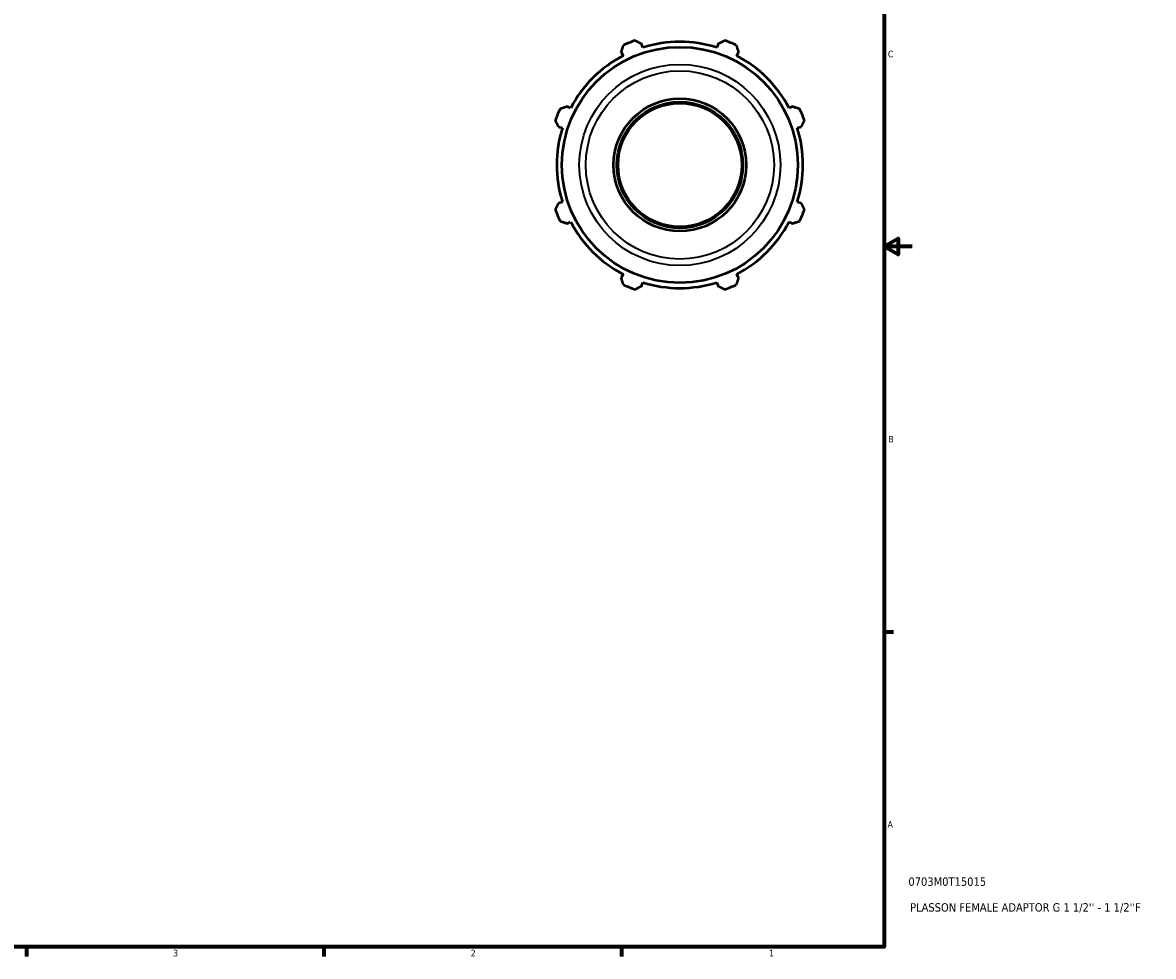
# Model space of a CAD drawing. Header units: inches. Extents: x -2.5 to 37.3, y -1.8 to 26.3.
# Tile 5 of 6: x 21.2 to 37.3, y 0.9 to 14.2. Entities that reach past the tile are written whole.
import ezdxf

# ---------------------------------------------------------------- set-up
doc = ezdxf.new("R2010")
doc.units = ezdxf.units.IN
doc.header["$MEASUREMENT"] = 0
for name, color, linetype, lineweight in [('Border (ANSI)', 7, 'Continuous', 70), ('Title (ANSI)', 7, 'Continuous', 50), ('Visible (ANSI)', 7, 'Continuous', 50), ('Visible Narrow (ANSI)', 7, 'Continuous', 35)]:
    doc.layers.add(name, color=color, linetype=linetype, lineweight=lineweight)
doc.styles.add('Note Text (ANSI)', font='tahoma.ttf')
doc.styles.add('Text Style29', font='tahoma.ttf')

# ---------------------------------------------------------------- blocks, each defined once
blk = doc.blocks.new('Borders Default Border')
at = {"layer": 'Border (ANSI)'}
for p, q in [((33.5, 5.5), (33.634, 5.5)), ((21.25, 1), (21.25, 0.866)), ((25.5, 1), (25.5, 0.866)), ((29.75, 1), (29.75, 0.866))]:
    blk.add_line(p, q, dxfattribs=at)
at = {"layer": 'Border (ANSI)', "flags": 128}
for points in [[(0.5, 1), (0.5, 21), (33.5, 21), (33.5, 1), (0.5, 1)], [(33.9, 11), (33.5, 11), (33.7, 11.115), (33.7, 10.885), (33.5, 11)]]:
    blk.add_lwpolyline(points, dxfattribs=at)
at = {"layer": 'Border (ANSI)', "color": 5, "true_color": 0x0000ff, "char_height": 0.0945, "attachment_point": 7, "style": 'Note Text (ANSI)'}
for s, insert in [('C', (33.552, 13.701)), ('B', (33.558, 8.203)), ('A', (33.547, 2.703)), ('3', (23.346, 0.864)), ('2', (27.596, 0.866)), ('1', (31.854, 0.866))]:
    blk.add_mtext(s, dxfattribs=dict(at, insert=insert))
blk = doc.blocks.new('Title Blocks ANSI - Large')
at = {"layer": 'Title (ANSI)', "color": 5, "true_color": 0x0000ff, "style": 'Text Style29'}
for tag, p in [('PART_NUMBER_001', (0.345, 0.873)), ('DESCRIPTION_001', (0.369, 0.505))]:
    blk.add_attdef(tag, p, '', height=0.12, dxfattribs=at)

msp = doc.modelspace()

# ---------------------------------------------------------------- linework, layer by layer
at = {"layer": 'Visible (ANSI)'}
for p, q in [((30.053, 13.841), (30.036, 13.895)), ((31.127, 13.895), (31.11, 13.841)), ((29.744, 13.774), (29.77, 13.724)), ((31.393, 13.724), (31.419, 13.774)), ((29.022, 12.976), (28.972, 13.002)), ((32.191, 13.002), (32.141, 12.976)), ((28.851, 12.71), (28.905, 12.693)), ((32.258, 12.693), (32.312, 12.71)), ((28.905, 11.636), (28.851, 11.619)), ((32.312, 11.619), (32.258, 11.636)), ((28.972, 11.327), (29.022, 11.353)), ((32.141, 11.353), (32.191, 11.327)), ((29.77, 10.605), (29.744, 10.555)), ((31.419, 10.555), (31.393, 10.605)), ((30.036, 10.434), (30.053, 10.488)), ((31.11, 10.488), (31.127, 10.434))]:
    msp.add_line(p, q, dxfattribs=at)
for radius in [1.684, 0.947, 0.9, 0.883]:
    msp.add_circle((30.582, 12.165), radius, dxfattribs=at)
for radius, start, end in [(1.89, 109.792, 115.208), (1.758, 72.5, 107.5), (1.89, 64.792, 70.208), (1.758, 117.5, 152.5), (1.758, 27.5, 62.5), (1.89, 154.792, 160.208), (1.89, 19.792, 25.208), (1.758, 162.5, 197.5), (1.758, 342.5, 17.5), (1.89, 199.792, 205.208), (1.89, 334.792, 340.208), (1.758, 207.5, 242.5), (1.758, 297.5, 332.5), (1.89, 244.792, 250.208), (1.758, 252.5, 287.5), (1.89, 289.792, 295.208)]:
    msp.add_arc((30.582, 12.165), radius, start, end, dxfattribs=at)
for points, weights in [([(29.942, 13.943), (29.99, 13.918), (30.036, 13.895)], [1, 1.00120502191, 1.00159320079]), ([(31.127, 13.895), (31.173, 13.918), (31.221, 13.943)], [1.00159320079, 1.00120502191, 1]), ([(29.744, 13.774), (29.76, 13.823), (29.777, 13.875)], [1.00159320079, 1.00120502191, 1]), ([(31.386, 13.875), (31.403, 13.823), (31.419, 13.774)], [1, 1.00120502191, 1.00159320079]), ([(28.872, 12.97), (28.923, 12.986), (28.972, 13.002)], [1, 1.00120502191, 1.00159320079]), ([(32.191, 13.002), (32.24, 12.986), (32.292, 12.97)], [1.00159320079, 1.00120502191, 1]), ([(28.851, 12.71), (28.828, 12.756), (28.803, 12.805)], [1.00159320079, 1.00120502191, 1]), ([(32.36, 12.805), (32.335, 12.756), (32.312, 12.71)], [1, 1.00120502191, 1.00159320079]), ([(28.803, 11.525), (28.828, 11.573), (28.851, 11.619)], [1, 1.00120502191, 1.00159320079]), ([(32.312, 11.619), (32.335, 11.573), (32.36, 11.525)], [1.00159320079, 1.00120502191, 1]), ([(28.972, 11.327), (28.923, 11.343), (28.872, 11.36)], [1.00159320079, 1.00120502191, 1]), ([(32.292, 11.36), (32.24, 11.343), (32.191, 11.327)], [1, 1.00120502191, 1.00159320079]), ([(29.777, 10.455), (29.76, 10.506), (29.744, 10.555)], [1, 1.00120502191, 1.00159320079]), ([(31.419, 10.555), (31.403, 10.506), (31.386, 10.455)], [1.00159320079, 1.00120502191, 1]), ([(30.036, 10.434), (29.99, 10.411), (29.942, 10.386)], [1.00159320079, 1.00120502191, 1]), ([(31.221, 10.386), (31.173, 10.411), (31.127, 10.434)], [1, 1.00120502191, 1.00159320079])]:
    msp.add_rational_spline(points, weights, degree=2, dxfattribs=at)
at = {"layer": 'Visible Narrow (ANSI)'}
for radius in [1.436, 1.344]:
    msp.add_circle((30.582, 12.165), radius, dxfattribs=at)

# ---------------------------------------------------------------- block references
msp.add_blockref('Borders Default Border', (0, 0))
msp.add_blockref('Title Blocks ANSI - Large', (33.5, 1)).add_auto_attribs({'PART_NUMBER_001': '0703M0T15015', 'DESCRIPTION_001': "PLASSON FEMALE ADAPTOR G 1 1/2'' - 1 1/2''F"})

doc.saveas('drawing.dxf')
